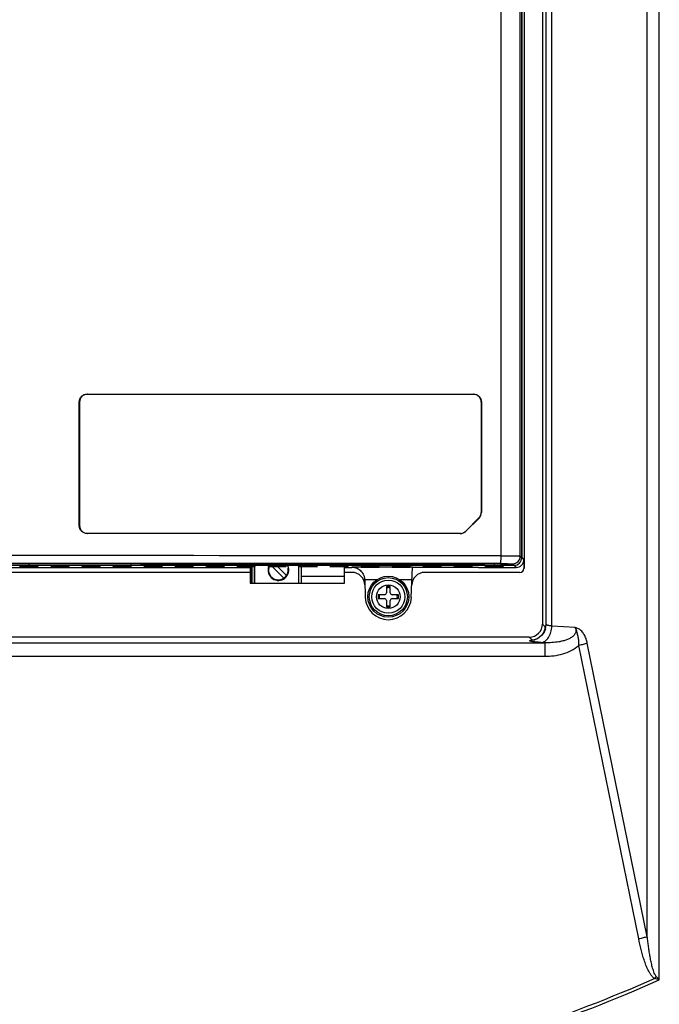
# Model space of a CAD drawing. Header units: inches. Extents: x 0 to 34, y 0 to 22.
# Tile 7 of 25: x 10.7 to 13.6, y 7.4 to 11.9. Entities that reach past the tile are written whole.
import ezdxf

# ---------------------------------------------------------------- set-up
doc = ezdxf.new("R2010")
doc.units = ezdxf.units.IN
doc.header["$LTSCALE"] = 1.87
doc.header["$MEASUREMENT"] = 0
doc.layers.get('0').update_dxf_attribs({"linetype": 'CONTINUOUS'})
doc.layers.add('DRAFT', color=7, linetype='CONTINUOUS')
doc.styles.get("Standard").update_dxf_attribs({"font": 'txt', "width": 0.8})
doc.dimstyles.new('DIMSTYLE_2', dxfattribs={"dimtxt": 0.15625, "dimasz": 0.1875, "dimexe": 0.18, "dimexo": 0.0625, "dimgap": 0.09, "dimtad": 0, "dimtih": 1, "dimtoh": 1, "dimlfac": 1.666667, "dimzin": 4, "dimdsep": 46, "dimtxsty": 'STANDARD', "dimblk": 'CLOSED', "dimblk1": 'CLOSED', "dimblk2": 'CLOSED', "dimcen": 0.09, "dimadec": 0, "dimazin": 0, "dimtfac": 1, "dimtofl": 0, "dimtmove": 0, "dimatfit": 3, "dimldrblk": 'CLOSED', "dimfxl": 1, "dimtolj": 1, "dimtzin": 4, "dimarcsym": 0})

# ---------------------------------------------------------------- blocks, each defined once
blk = doc.blocks.new('_CLOSED')
at = {"color": 0, "linetype": 'BYBLOCK'}
for p, q in [((0, 0), (-1, 0.167)), ((-1, 0.167), (-1, -0.167)), ((-1, -0.167), (0, 0)), ((-1, 0), (0, 0))]:
    blk.add_line(p, q, dxfattribs=at)
blk = doc.blocks.new('*D3')
at = {"color": 2, "linetype": 'CONTINUOUS'}
for p, q in [((13.5544, 18.5212), (6.3895, 18.5212)), ((6.5145, 18.5212), (6.5145, 11.4544)), ((6.5145, 4.075), (6.5145, 10.9075)), ((13.5532, 4.075), (6.3895, 4.075))]:
    blk.add_line(p, q, dxfattribs=at)
at = {"color": 2, "linetype": 'CONTINUOUS', "xscale": 0.1875, "yscale": 0.1875, "zscale": 0.1875}
for p, rotation in [((6.5145, 18.5212), 90), ((6.5145, 4.075), 270)]:
    blk.add_blockref('_CLOSED', p, dxfattribs=dict(at, rotation=rotation))
at = {"color": 2, "linetype": 'CONTINUOUS', "insert": (6.3895, 11.3762), "char_height": 0.15625, "width": 0.875, "attachment_point": 2, "line_spacing_factor": 0.9}
blk.add_mtext('24.08\\P[611,6]', dxfattribs=at)

msp = doc.modelspace()

# ---------------------------------------------------------------- linework, layer by layer
at = {"color": 7, "linetype": 'CONTINUOUS'}
for p, q in [((13.5776, 7.7534), (13.5776, 16.6067)), ((13.6324, 7.5556), (13.6324, 16.6067)), ((13.1156, 9.1803), (13.1156, 16.1728)), ((13.1414, 9.1731), (13.1414, 16.2015)), ((13.0982, 16.1554), (13.0982, 9.1827)), ((13.0144, 13.0737), (13.0144, 9.4366)), ((12.9095, 9.4942), (12.9095, 12.7634)), ((12.9974, 9.4933), (12.9974, 12.7653)), ((13.0042, 12.773), (13.0042, 9.4864)), ((13.0041, 9.4866), (13.0041, 12.7306)), ((11.0181, 10.2338), (12.7835, 10.2338)), ((11.0198, 10.233), (11.0181, 10.2338)), ((11.0198, 10.233), (12.7826, 10.233)), ((12.7835, 10.2338), (12.7826, 10.233)), ((10.9822, 9.6319), (10.9822, 10.1981)), ((10.9838, 10.1973), (10.9822, 10.1981)), ((10.9838, 10.1973), (10.9838, 9.6328)), ((12.8194, 10.1978), (12.8185, 10.1969)), ((12.8185, 10.1969), (12.8185, 9.6931)), ((12.8194, 10.1978), (12.8194, 9.6923)), ((12.8194, 9.6923), (12.8185, 9.6931)), ((10.9822, 9.6319), (10.9838, 9.6328)), ((12.7483, 9.6076), (12.808, 9.6676)), ((12.8089, 9.6668), (12.7491, 9.6067)), ((12.8089, 9.6668), (12.808, 9.6676)), ((11.0181, 9.5962), (11.0198, 9.597)), ((12.7237, 9.5962), (11.0181, 9.5962)), ((12.7229, 9.597), (11.0198, 9.597)), ((12.7229, 9.597), (12.7237, 9.5962)), ((12.7483, 9.6076), (12.7491, 9.6067)), ((11.986, 9.3692), (11.986, 9.4512)), ((12.9687, 9.4512), (12.8792, 9.4512)), ((12.962, 9.4579), (12.9687, 9.4512)), ((12.9974, 9.4933), (13.0041, 9.4866)), ((13.0042, 9.4864), (13.0139, 9.4768)), ((13.0139, 9.4768), (13.0139, 9.4366)), ((9.1034, 9.451), (12.9688, 9.451)), ((11.7639, 9.4186), (9.844, 9.4186)), ((9.8448, 9.4413), (11.7639, 9.4413)), ((10.7115, 9.4452), (10.7114, 9.4429)), ((10.7118, 9.4483), (10.7116, 9.446)), ((10.7293, 9.4428), (10.7295, 9.4454)), ((10.7293, 9.4428), (10.776, 9.4428)), ((10.7295, 9.4459), (10.7298, 9.4484)), ((10.7295, 9.4459), (10.7758, 9.4459)), ((10.7755, 9.4484), (10.7298, 9.4484)), ((10.7758, 9.4459), (10.7755, 9.4484)), ((10.776, 9.4428), (10.7758, 9.4454)), ((10.7937, 9.446), (10.7935, 9.4483)), ((10.794, 9.4429), (10.7938, 9.4452)), ((10.8533, 9.4452), (10.8531, 9.4429)), ((10.8536, 9.4483), (10.8534, 9.446)), ((10.871, 9.4428), (10.8712, 9.4454)), ((10.871, 9.4428), (10.9178, 9.4428)), ((10.8713, 9.4459), (10.8715, 9.4484)), ((10.8713, 9.4459), (10.9175, 9.4459)), ((10.9173, 9.4484), (10.8715, 9.4484)), ((10.9175, 9.4459), (10.9173, 9.4484)), ((10.9178, 9.4428), (10.9175, 9.4454)), ((10.9354, 9.446), (10.9352, 9.4483)), ((10.9357, 9.4429), (10.9355, 9.4452)), ((10.995, 9.4452), (10.9948, 9.4429)), ((10.9953, 9.4483), (10.9951, 9.446)), ((11.0127, 9.4428), (11.013, 9.4454)), ((11.0127, 9.4428), (11.0595, 9.4428)), ((11.013, 9.4459), (11.0132, 9.4484)), ((11.013, 9.4459), (11.0592, 9.4459)), ((11.059, 9.4484), (11.0132, 9.4484)), ((11.0592, 9.4459), (11.059, 9.4484)), ((11.0595, 9.4428), (11.0593, 9.4454)), ((11.0771, 9.446), (11.077, 9.4483)), ((11.0774, 9.4429), (11.0772, 9.4452)), ((11.1367, 9.4452), (11.1365, 9.4429)), ((11.137, 9.4483), (11.1368, 9.446)), ((11.1545, 9.4428), (11.1547, 9.4454)), ((11.1545, 9.4428), (11.2012, 9.4428)), ((11.1547, 9.4459), (11.155, 9.4484)), ((11.1547, 9.4459), (11.201, 9.4459)), ((11.2007, 9.4484), (11.155, 9.4484)), ((11.201, 9.4459), (11.2007, 9.4484)), ((11.2012, 9.4428), (11.201, 9.4454)), ((11.2189, 9.446), (11.2187, 9.4483)), ((11.2192, 9.4429), (11.219, 9.4452)), ((11.2785, 9.4452), (11.2783, 9.4429)), ((11.2787, 9.4483), (11.2786, 9.446)), ((11.2962, 9.4428), (11.2964, 9.4454)), ((11.2962, 9.4428), (11.343, 9.4428)), ((11.2965, 9.4459), (11.2967, 9.4484)), ((11.2965, 9.4459), (11.3427, 9.4459)), ((11.3425, 9.4484), (11.2967, 9.4484)), ((11.3427, 9.4459), (11.3425, 9.4484)), ((11.343, 9.4428), (11.3427, 9.4454)), ((11.3606, 9.446), (11.3604, 9.4483)), ((11.3609, 9.4429), (11.3607, 9.4452)), ((11.4202, 9.4452), (11.42, 9.4429)), ((11.4205, 9.4483), (11.4203, 9.446)), ((11.4379, 9.4428), (11.4382, 9.4454)), ((11.4379, 9.4428), (11.4847, 9.4428)), ((11.4382, 9.4459), (11.4384, 9.4484)), ((11.4382, 9.4459), (11.4844, 9.4459)), ((11.4842, 9.4484), (11.4384, 9.4484)), ((11.4844, 9.4459), (11.4842, 9.4484)), ((11.4847, 9.4428), (11.4845, 9.4454)), ((11.5023, 9.446), (11.5021, 9.4483)), ((11.5026, 9.4429), (11.5024, 9.4452)), ((11.5619, 9.4452), (11.5617, 9.4429)), ((11.5622, 9.4483), (11.562, 9.446)), ((11.5797, 9.4428), (11.5799, 9.4454)), ((11.5797, 9.4428), (11.6264, 9.4428)), ((11.5799, 9.4459), (11.5802, 9.4484)), ((11.5799, 9.4459), (11.6262, 9.4459)), ((11.6259, 9.4484), (11.5802, 9.4484)), ((11.6262, 9.4459), (11.6259, 9.4484)), ((11.6264, 9.4428), (11.6262, 9.4454)), ((11.6441, 9.446), (11.6439, 9.4483)), ((11.6443, 9.4429), (11.6441, 9.4452)), ((11.7037, 9.4452), (11.7035, 9.4429)), ((11.7039, 9.4483), (11.7037, 9.446)), ((11.7214, 9.4428), (11.7216, 9.4454)), ((11.7214, 9.4428), (11.7639, 9.4428)), ((11.7217, 9.4459), (11.7219, 9.4484)), ((11.7217, 9.4459), (11.7679, 9.4459)), ((11.7677, 9.4484), (11.7219, 9.4484)), ((11.7639, 9.4454), (11.7639, 9.3692)), ((11.7679, 9.4459), (11.7677, 9.4484)), ((11.7686, 9.3692), (11.7686, 9.4454)), ((11.771, 9.4454), (11.771, 9.3692)), ((11.7823, 9.3692), (11.7823, 9.4453)), ((11.7829, 9.4453), (11.7829, 9.3692)), ((11.7858, 9.446), (11.7856, 9.4483)), ((11.8457, 9.4483), (11.8455, 9.446)), ((11.8634, 9.4459), (11.8636, 9.4484)), ((11.8634, 9.4459), (11.9096, 9.4459)), ((11.9094, 9.4484), (11.8636, 9.4484)), ((11.9174, 9.3923), (11.8643, 9.4454)), ((11.8877, 9.4454), (11.9291, 9.404)), ((11.9096, 9.4459), (11.9094, 9.4484)), ((11.9275, 9.446), (11.9273, 9.4483)), ((11.9871, 9.4452), (11.9869, 9.4429)), ((11.9874, 9.4483), (11.9872, 9.446)), ((11.9978, 9.3692), (11.9978, 9.4453)), ((12.0051, 9.4459), (12.0054, 9.4484)), ((12.0051, 9.4459), (12.0514, 9.4459)), ((12.0511, 9.4484), (12.0054, 9.4484)), ((12.0514, 9.4459), (12.0511, 9.4484)), ((12.0693, 9.446), (12.0691, 9.4483)), ((12.0695, 9.4429), (12.0693, 9.4452)), ((12.1289, 9.4452), (12.1287, 9.4429)), ((12.1291, 9.4483), (12.1289, 9.446)), ((12.1469, 9.4459), (12.1471, 9.4484)), ((12.1469, 9.4459), (12.1931, 9.4459)), ((12.1929, 9.4484), (12.1471, 9.4484)), ((12.1931, 9.4459), (12.1929, 9.4484)), ((12.1938, 9.3692), (12.1938, 9.4454)), ((12.1938, 9.4413), (12.2275, 9.4413)), ((12.2283, 9.4186), (12.1938, 9.4186)), ((12.211, 9.446), (12.2108, 9.4483)), ((12.2113, 9.4429), (12.2111, 9.4452)), ((12.2706, 9.4427), (12.2274, 9.4427)), ((12.2275, 9.4413), (12.2274, 9.4427)), ((12.2706, 9.4452), (12.2704, 9.4429)), ((12.2709, 9.4483), (12.2707, 9.446)), ((12.2883, 9.4428), (12.2885, 9.4454)), ((12.2883, 9.4428), (12.3351, 9.4428)), ((12.2886, 9.4459), (12.2888, 9.4484)), ((12.2886, 9.4459), (12.3348, 9.4459)), ((12.3346, 9.4484), (12.2888, 9.4484)), ((12.3348, 9.4459), (12.3346, 9.4484)), ((12.3351, 9.4428), (12.3349, 9.4454)), ((12.3527, 9.446), (12.3525, 9.4483)), ((12.353, 9.4429), (12.3528, 9.4452)), ((12.4123, 9.4427), (12.3528, 9.4427)), ((12.4123, 9.4452), (12.4121, 9.4429)), ((12.4126, 9.4483), (12.4124, 9.446)), ((12.4301, 9.4428), (12.4303, 9.4454)), ((12.4301, 9.4428), (12.4768, 9.4428)), ((12.4303, 9.4459), (12.4306, 9.4484)), ((12.4303, 9.4459), (12.4766, 9.4459)), ((12.4763, 9.4484), (12.4306, 9.4484)), ((12.4766, 9.4459), (12.4763, 9.4484)), ((12.4768, 9.4428), (12.4766, 9.4454)), ((12.4945, 9.446), (12.4943, 9.4483)), ((12.4947, 9.4429), (12.4945, 9.4452)), ((12.5043, 9.4427), (12.4945, 9.4427)), ((12.4995, 9.3039), (12.5043, 9.4427)), ((12.5541, 9.4452), (12.5539, 9.4429)), ((12.5543, 9.4483), (12.5541, 9.446)), ((12.9959, 9.4186), (12.5605, 9.4186)), ((12.5718, 9.4428), (12.572, 9.4454)), ((12.5718, 9.4428), (12.6186, 9.4428)), ((12.5721, 9.4459), (12.5723, 9.4484)), ((12.5721, 9.4459), (12.6183, 9.4459)), ((12.6181, 9.4484), (12.5723, 9.4484)), ((12.6183, 9.4459), (12.6181, 9.4484)), ((12.6186, 9.4428), (12.6183, 9.4454)), ((12.6362, 9.446), (12.636, 9.4483)), ((12.6365, 9.4429), (12.6363, 9.4452)), ((12.6958, 9.4452), (12.6956, 9.4429)), ((12.6961, 9.4483), (12.6959, 9.446)), ((12.7135, 9.4428), (12.7137, 9.4454)), ((12.7135, 9.4428), (12.7603, 9.4428)), ((12.7138, 9.4459), (12.714, 9.4484)), ((12.7138, 9.4459), (12.76, 9.4459)), ((12.7598, 9.4484), (12.714, 9.4484)), ((12.76, 9.4459), (12.7598, 9.4484)), ((12.7603, 9.4428), (12.7601, 9.4454)), ((12.7779, 9.446), (12.7777, 9.4483)), ((12.7782, 9.4429), (12.778, 9.4452)), ((12.807, 9.4413), (12.9785, 9.4413)), ((12.8375, 9.4452), (12.8373, 9.4429)), ((12.8378, 9.4483), (12.8376, 9.446)), ((12.8553, 9.4428), (12.8555, 9.4454)), ((12.8553, 9.4428), (12.902, 9.4428)), ((12.8555, 9.4459), (12.8557, 9.4484)), ((12.8555, 9.4459), (12.9017, 9.4459)), ((12.9015, 9.4484), (12.8557, 9.4484)), ((12.9017, 9.4459), (12.9015, 9.4484)), ((12.902, 9.4428), (12.9018, 9.4454)), ((12.9197, 9.446), (12.9195, 9.4483)), ((12.9199, 9.4429), (12.9197, 9.4452)), ((12.9688, 9.451), (12.9785, 9.4413)), ((13.0144, 9.4366), (13.0139, 9.4366)), ((11.7639, 9.3692), (12.1938, 9.3692)), ((12.1938, 9.3995), (11.9978, 9.3995)), ((12.2864, 9.3852), (12.2893, 9.3039)), ((12.3416, 9.3847), (12.2865, 9.3847)), ((12.5023, 9.3847), (12.4471, 9.3847)), ((12.3764, 9.3166), (12.3485, 9.3166)), ((12.3485, 9.3166), (12.3485, 9.2986)), ((12.4034, 9.3535), (12.3854, 9.3535)), ((12.3854, 9.3535), (12.3854, 9.3256)), ((12.4034, 9.3256), (12.4034, 9.3535)), ((12.4403, 9.3166), (12.4124, 9.3166)), ((12.4403, 9.2986), (12.4403, 9.3166)), ((12.3485, 9.2986), (12.3764, 9.2986)), ((12.3854, 9.2896), (12.3854, 9.2616)), ((12.4034, 9.2616), (12.4034, 9.2896)), ((12.4124, 9.2986), (12.4403, 9.2986)), ((12.3854, 9.2616), (12.4034, 9.2616)), ((13.0982, 9.1827), (13.111, 9.1699)), ((13.1126, 9.1608), (13.1068, 9.1462)), ((13.1126, 9.1609), (13.1156, 9.1803)), ((13.1126, 9.1608), (13.1126, 9.1609)), ((13.1135, 9.1733), (13.1156, 9.1803)), ((13.2485, 9.1666), (13.1414, 9.1731)), ((8.9628, 9.0972), (13.1095, 9.0972)), ((13.0384, 9.1229), (9.0339, 9.1229)), ((13.0384, 9.1229), (13.0511, 9.1101)), ((13.0511, 9.1101), (13.0636, 9.111)), ((13.0642, 9.1111), (13.0636, 9.1109)), ((13.0652, 9.1114), (13.0642, 9.1111)), ((13.1095, 9.0972), (13.0924, 9.0983)), ((13.1095, 9.0972), (13.1095, 9.0354)), ((13.5776, 7.7534), (13.3035, 9.0951)), ((13.5384, 7.743), (13.2643, 9.0846)), ((8.9628, 9.0354), (13.1095, 9.0354))]:
    msp.add_line(p, q, dxfattribs=at)
for points in [[(13.1068, 9.1462), (13.0964, 9.1314), (13.084, 9.1205)], [(13.084, 9.1205), (13.0724, 9.114), (13.0652, 9.1114)]]:
    msp.add_lwpolyline(points, dxfattribs=at)
for radius in [0.0936, 0.087, 0.0759, 0.054]:
    msp.add_circle((12.3944, 9.3076), radius, dxfattribs=at)
for centre, radius, start, end in [((12.7824, 9.6931), 0.0362, 315.1668, 0.0274), ((12.7832, 9.6923), 0.0362, 315.1668, 0.0274), ((12.7229, 9.6328), 0.0358, 270.0137, 315.1596), ((12.7237, 9.632), 0.0358, 270.0137, 315.1596), ((11.0361, -1719.4449), 1728.9401, 89.9379188, 90.0620812), ((11.0361, -1715.2612), 1724.721, 89.9378336, 90.0621543), ((12.962, 9.4933), 0.0354, 270.017, 359.983), ((11.8922, 9.4292), 0.0472, 159.9855, 24.1423), ((11.8922, 9.4292), 0.0447, 158.7913, 10.9812), ((12.2283, 9.3595), 0.0591, 2, 90), ((12.5605, 9.3595), 0.0591, 90, 178), ((12.3944, 9.3076), 0.0414, 167.4441, 192.5559), ((12.3764, 9.3256), 0.009, 270, 360), ((12.3944, 9.3076), 0.0414, 77.4441, 102.5559), ((12.4124, 9.3256), 0.009, 180, 270), ((12.3944, 9.3076), 0.0414, 347.4441, 12.5559), ((12.3944, 9.3076), 0.1052, 182, 358), ((12.3764, 9.2896), 0.009, 0, 90), ((12.4124, 9.2896), 0.009, 90, 180), ((12.3944, 9.3076), 0.0414, 257.4441, 282.5559), ((13.0509, 9.1702), 0.0601, 317.7754, 351.4743), ((13.0513, 9.1703), 0.0597, 351.3951, 359.692), ((13.0508, 9.1704), 0.0603, 270.3394, 292.6286), ((13.0907, 7.9082), 0.6253, 326.3729, 327.512), ((10.6908, -2.2564), 10.2434, 73.31124, 73.43434), ((10.9715, 5.2927), 3.493, 40.3779, 40.7388)]:
    msp.add_arc(centre, radius, start, end, dxfattribs=at)
for centre, major_axis, ratio, start_param, end_param in [((12.9687, 9.4866), (0.0251, -0.0251), 0.999753, -0.785275, 0.785275), ((12.9688, 9.4864), (0.0251, -0.0251), 0.999924, 5.497825, 7.068545), ((12.9784, 9.4768), (-0.0167, 0.0312), 0.999725, -3.632905, -2.062184), ((10.7294, 9.4429), (0.0181, 0), 0.008733, 3.140828, 4.704028), ((10.7297, 9.446), (0.0181, 0), 0.008733, 3.140828, 4.704028), ((10.7299, 9.4483), (0.0181, 0), 0.00872, 1.57763, 3.14083), ((10.7754, 9.4483), (0.0181, 0), 0.00872, 0.000762, 1.563963), ((10.7756, 9.446), (0.0181, 0), 0.008733, -1.562435, 0.000765), ((10.7759, 9.4429), (0.0181, 0), 0.008733, -1.562435, 0.000765), ((10.8712, 9.4429), (0.0181, 0), 0.008733, 3.140828, 4.704028), ((10.8714, 9.446), (0.0181, 0), 0.008733, 3.140828, 4.704028), ((10.8716, 9.4483), (0.0181, 0), 0.00872, 1.57763, 3.14083), ((10.9171, 9.4483), (0.0181, 0), 0.00872, 0.000762, 1.563963), ((10.9173, 9.446), (0.0181, 0), 0.008733, -1.562435, 0.000765), ((10.9176, 9.4429), (0.0181, 0), 0.008733, -1.562435, 0.000765), ((11.0129, 9.4429), (0.0181, 0), 0.008733, 3.140828, 4.704028), ((11.0132, 9.446), (0.0181, 0), 0.008733, 3.140828, 4.704028), ((11.0134, 9.4483), (0.0181, 0), 0.00872, 1.57763, 3.14083), ((11.0589, 9.4483), (0.0181, 0), 0.00872, 0.000762, 1.563963), ((11.0591, 9.446), (0.0181, 0), 0.008733, -1.562435, 0.000765), ((11.0593, 9.4429), (0.0181, 0), 0.008733, -1.562435, 0.000765), ((11.1546, 9.4429), (0.0181, 0), 0.008733, 3.140828, 4.704028), ((11.1549, 9.446), (0.0181, 0), 0.008733, 3.140828, 4.704028), ((11.1551, 9.4483), (0.0181, 0), 0.00872, 1.57763, 3.14083), ((11.2006, 9.4483), (0.0181, 0), 0.00872, 0.000762, 1.563963), ((11.2008, 9.446), (0.0181, 0), 0.008733, -1.562435, 0.000765), ((11.2011, 9.4429), (0.0181, 0), 0.008733, -1.562435, 0.000765), ((11.2963, 9.4429), (0.0181, 0), 0.008733, 3.140828, 4.704028), ((11.2966, 9.446), (0.0181, 0), 0.008733, 3.140828, 4.704028), ((11.2968, 9.4483), (0.0181, 0), 0.00872, 1.57763, 3.14083), ((11.3423, 9.4483), (0.0181, 0), 0.00872, 0.000762, 1.563963), ((11.3425, 9.446), (0.0181, 0), 0.008733, -1.562435, 0.000765), ((11.3428, 9.4429), (0.0181, 0), 0.008733, -1.562435, 0.000765), ((11.4381, 9.4429), (0.0181, 0), 0.008733, 3.140828, 4.704028), ((11.4384, 9.446), (0.0181, 0), 0.008733, 3.140828, 4.704028), ((11.4385, 9.4483), (0.0181, 0), 0.00872, 1.57763, 3.14083), ((11.4841, 9.4483), (0.0181, 0), 0.00872, 0.000762, 1.563963), ((11.4843, 9.446), (0.0181, 0), 0.008733, -1.562435, 0.000765), ((11.4845, 9.4429), (0.0181, 0), 0.008733, -1.562435, 0.000765), ((11.5798, 9.4429), (0.0181, 0), 0.008733, 3.140828, 4.704028), ((11.5801, 9.446), (0.0181, 0), 0.008733, 3.140828, 4.704028), ((11.5803, 9.4483), (0.0181, 0), 0.00872, 1.57763, 3.14083), ((11.6258, 9.4483), (0.0181, 0), 0.00872, 0.000762, 1.563963), ((11.626, 9.446), (0.0181, 0), 0.008733, -1.562435, 0.000765), ((11.6263, 9.4429), (0.0181, 0), 0.008733, -1.562435, 0.000765), ((11.7215, 9.4429), (0.0181, 0), 0.008733, 3.140828, 4.704028), ((11.7218, 9.446), (0.0181, 0), 0.008733, 3.140828, 4.704028), ((11.722, 9.4483), (0.0181, 0), 0.00872, 1.57763, 3.14083), ((11.7675, 9.4483), (0.0181, 0), 0.00872, 0.000762, 1.563963), ((11.7677, 9.446), (0.0181, 0), 0.008733, -1.562435, 0.000765), ((11.8635, 9.446), (0.0181, 0), 0.008733, 3.140828, 4.704028), ((11.8637, 9.4483), (0.0181, 0), 0.00872, 1.57763, 3.14083), ((11.9093, 9.4483), (0.0181, 0), 0.00872, 0.000762, 1.563963), ((11.9095, 9.446), (0.0181, 0), 0.008733, -1.562435, 0.000765), ((12.0053, 9.446), (0.0181, 0), 0.008733, 3.140828, 4.704028), ((12.0055, 9.4483), (0.0181, 0), 0.00872, 1.57763, 3.14083), ((12.051, 9.4483), (0.0181, 0), 0.00872, 0.000762, 1.563963), ((12.0512, 9.446), (0.0181, 0), 0.008733, -1.562435, 0.000765), ((12.147, 9.446), (0.0181, 0), 0.008733, 3.140828, 4.704028), ((12.1472, 9.4483), (0.0181, 0), 0.00872, 1.57763, 3.14083), ((12.1927, 9.4483), (0.0181, 0), 0.00872, 0.000762, 1.563963), ((12.1929, 9.446), (0.0181, 0), 0.008733, -1.562435, 0.000765), ((12.1932, 9.4429), (0.0181, 0), 0.008733, -1.562435, 0.000765), ((12.2275, 9.3822), (-0.0012, 0.0591), 0.999809, -0.328297, -0.020942), ((12.2885, 9.4429), (0.0181, 0), 0.008733, 3.140828, 4.704028), ((12.2887, 9.446), (0.0181, 0), 0.008733, 3.140828, 4.704028), ((12.2889, 9.4483), (0.0181, 0), 0.00872, 1.57763, 3.14083), ((12.3345, 9.4483), (0.0181, 0), 0.00872, 0.000762, 1.563963), ((12.3347, 9.446), (0.0181, 0), 0.008733, -1.562435, 0.000765), ((12.3349, 9.4429), (0.0181, 0), 0.008733, -1.562435, 0.000765), ((12.4302, 9.4429), (0.0181, 0), 0.008733, 3.140828, 4.704028), ((12.4305, 9.446), (0.0181, 0), 0.008733, 3.140828, 4.704028), ((12.4307, 9.4483), (0.0181, 0), 0.00872, 1.57763, 3.14083), ((12.4762, 9.4483), (0.0181, 0), 0.00872, 0.000762, 1.563963), ((12.4764, 9.446), (0.0181, 0), 0.008733, -1.562435, 0.000765), ((12.4767, 9.4429), (0.0181, 0), 0.008733, -1.562435, 0.000765), ((12.5719, 9.4429), (0.0181, 0), 0.008733, 3.140828, 4.704028), ((12.5722, 9.446), (0.0181, 0), 0.008733, 3.140828, 4.704028), ((12.5724, 9.4483), (0.0181, 0), 0.00872, 1.57763, 3.14083), ((12.6179, 9.4483), (0.0181, 0), 0.00872, 0.000762, 1.563963), ((12.6181, 9.446), (0.0181, 0), 0.008733, -1.562435, 0.000765), ((12.6184, 9.4429), (0.0181, 0), 0.008733, -1.562435, 0.000765), ((12.7137, 9.4429), (0.0181, 0), 0.008733, 3.140828, 4.704028), ((12.7139, 9.446), (0.0181, 0), 0.008733, 3.140828, 4.704028), ((12.7141, 9.4483), (0.0181, 0), 0.00872, 1.57763, 3.14083), ((12.7597, 9.4483), (0.0181, 0), 0.00872, 0.000762, 1.563963), ((12.7599, 9.446), (0.0181, 0), 0.008733, -1.562435, 0.000765), ((12.7601, 9.4429), (0.0181, 0), 0.008733, -1.562435, 0.000765), ((12.8554, 9.4429), (0.0181, 0), 0.008733, 3.140828, 4.704028), ((12.8557, 9.446), (0.0181, 0), 0.008733, 3.140828, 4.704028), ((12.8559, 9.4483), (0.0181, 0), 0.00872, 1.57763, 3.14083), ((12.9014, 9.4483), (0.0181, 0), 0.00872, 0.000762, 1.563963), ((12.9016, 9.446), (0.0181, 0), 0.008733, -1.562435, 0.000765), ((12.9019, 9.4429), (0.0181, 0), 0.008733, -1.562435, 0.000765), ((12.9959, 9.4366), (-0.0142, 0.0111), 0.999843, -4.049431, -2.478635), ((13.0381, 9.183), (-0.0426, 0.0426), 0.995146, 8.641813, 10.207743)]:
    msp.add_ellipse(centre, major_axis=major_axis, ratio=ratio, start_param=start_param, end_param=end_param, dxfattribs=at)
for points, knots in [([(10.9822, 10.1981), (10.9822, 10.2028), (10.984, 10.2122), (10.9921, 10.2241), (11.004, 10.232), (11.0135, 10.2338), (11.0181, 10.2338)], [0, 0, 0, 0, 0.250022, 0.499972, 0.749936, 1, 1, 1, 1]), ([(11.0198, 10.233), (11.0151, 10.233), (11.0057, 10.2312), (10.9937, 10.2233), (10.9857, 10.2114), (10.9838, 10.2019), (10.9838, 10.1973)], [0, 0, 0, 0, 0.250061, 0.500008, 0.749964, 1, 1, 1, 1]), ([(12.8185, 10.1969), (12.8185, 10.2016), (12.8167, 10.2111), (12.8087, 10.2231), (12.7968, 10.2311), (12.7873, 10.233), (12.7826, 10.233)], [0, 0, 0, 0, 0.250287, 0.500355, 0.750213, 1, 1, 1, 1]), ([(12.7835, 10.2338), (12.7881, 10.2338), (12.7976, 10.232), (12.8095, 10.2239), (12.8175, 10.2119), (12.8194, 10.2025), (12.8194, 10.1978)], [0, 0, 0, 0, 0.249787, 0.499645, 0.749713, 1, 1, 1, 1]), ([(11.0181, 9.5962), (11.0135, 9.5962), (11.004, 9.598), (10.9921, 9.6059), (10.984, 9.6178), (10.9822, 9.6273), (10.9822, 9.6319)], [0, 0, 0, 0, 0.250061, 0.500008, 0.749964, 1, 1, 1, 1]), ([(10.9838, 9.6328), (10.9838, 9.6281), (10.9857, 9.6187), (10.9937, 9.6068), (11.0057, 9.5988), (11.0151, 9.597), (11.0198, 9.597)], [0, 0, 0, 0, 0.250022, 0.499971, 0.749936, 1, 1, 1, 1]), ([(12.9075, 9.4588), (12.9075, 9.4588), (12.9076, 9.4591), (12.9076, 9.4596), (12.9078, 9.4605), (12.9079, 9.4617), (12.9082, 9.4632), (12.9085, 9.4658), (12.9088, 9.4696), (12.9091, 9.4749), (12.9094, 9.4832), (12.9095, 9.4897), (12.9095, 9.4942)], [0, 0, 0, 0, 0.006251, 0.021921, 0.046895, 0.081025, 0.123887, 0.174949, 0.299602, 0.450319, 0.621655, 1, 1, 1, 1]), ([(12.9075, 9.4588), (12.9111, 9.4588), (12.918, 9.4587), (12.9282, 9.4587), (12.9361, 9.4586), (12.9419, 9.4585), (12.9458, 9.4585), (12.9494, 9.4584), (12.9525, 9.4583), (12.9552, 9.4583), (12.9575, 9.4582), (12.9591, 9.4581), (12.9602, 9.4581), (12.9608, 9.458), (12.9613, 9.458), (12.9616, 9.4579), (12.9618, 9.4579), (12.962, 9.4579), (12.962, 9.4579)], [0, 0, 0, 0, 0.196778, 0.384365, 0.55584, 0.633745, 0.705551, 0.770659, 0.828474, 0.878496, 0.920345, 0.953654, 0.967003, 0.978118, 0.986983, 0.993582, 0.997909, 1, 1, 1, 1]), ([(12.9095, 9.4942), (12.9152, 9.4942), (12.9265, 9.4942), (12.9428, 9.4941), (12.9556, 9.494), (12.965, 9.494), (12.9713, 9.4939), (12.977, 9.4938), (12.9821, 9.4938), (12.9865, 9.4937), (12.9902, 9.4936), (12.9928, 9.4936), (12.9945, 9.4935), (12.9955, 9.4935), (12.9962, 9.4934), (12.9968, 9.4934), (12.9972, 9.4933), (12.9974, 9.4933), (12.9974, 9.4933)], [0, 0, 0, 0, 0.19647, 0.383967, 0.555486, 0.633451, 0.705334, 0.77053, 0.828434, 0.878538, 0.920454, 0.953804, 0.967162, 0.978277, 0.987131, 0.99371, 0.997998, 1, 1, 1, 1]), ([(12.2274, 9.4427), (12.234, 9.4427), (12.2476, 9.4403), (12.263, 9.4314), (12.2735, 9.4208), (12.2791, 9.4124), (12.2826, 9.4047), (12.2846, 9.3983), (12.286, 9.3916), (12.2864, 9.387), (12.2865, 9.3847)], [0, 0, 0, 0, 0.216483, 0.446081, 0.570888, 0.704685, 0.775391, 0.848744, 0.924021, 1, 1, 1, 1]), ([(13.0924, 9.0983), (13.0956, 9.0985), (13.102, 9.1), (13.1111, 9.1049), (13.1193, 9.1122), (13.1266, 9.1216), (13.1327, 9.1328), (13.1373, 9.1454), (13.1403, 9.159), (13.1413, 9.1684), (13.1414, 9.1731)], [0, 0, 0, 0, 0.097923, 0.202344, 0.315383, 0.437907, 0.569543, 0.708826, 0.8535, 1, 1, 1, 1]), ([(13.111, 9.1699), (13.1111, 9.1699), (13.1113, 9.1697), (13.1117, 9.1698), (13.112, 9.17), (13.1125, 9.1706), (13.113, 9.1717), (13.1134, 9.1727), (13.1135, 9.1733)], [0, 0, 0, 0, 0.07952, 0.147976, 0.231533, 0.339471, 0.628573, 1, 1, 1, 1]), ([(13.1414, 9.1731), (13.138, 9.1735), (13.1319, 9.1744), (13.1249, 9.1758), (13.1205, 9.1772), (13.1182, 9.1781), (13.1166, 9.1791), (13.1158, 9.1799), (13.1156, 9.1803)], [0, 0, 0, 0, 0.378594, 0.675008, 0.789688, 0.881321, 0.95052, 1, 1, 1, 1]), ([(13.2485, 9.1666), (13.2501, 9.163), (13.2523, 9.155), (13.2506, 9.1424), (13.2439, 9.1316), (13.2377, 9.126), (13.2343, 9.1235)], [0, 0, 0, 0, 0.243008, 0.492208, 0.746075, 1, 1, 1, 1]), ([(13.2648, 9.1001), (13.2646, 9.106), (13.2638, 9.1148), (13.2616, 9.1262), (13.2595, 9.1344), (13.2572, 9.1425), (13.255, 9.1507), (13.2523, 9.1588), (13.2499, 9.1641), (13.2485, 9.1666)], [0, 0, 0, 0, 0.258339, 0.383372, 0.505751, 0.626922, 0.749384, 0.874133, 1, 1, 1, 1]), ([(13.2976, 9.1161), (13.2952, 9.1223), (13.2898, 9.1342), (13.2804, 9.1474), (13.2714, 9.1559), (13.2642, 9.1609), (13.2565, 9.1645), (13.2511, 9.166), (13.2485, 9.1666)], [0, 0, 0, 0, 0.273034, 0.531817, 0.654982, 0.773543, 0.88803, 1, 1, 1, 1]), ([(13.0924, 9.0983), (13.087, 9.0986), (13.0791, 9.0991), (13.0691, 9.1), (13.0627, 9.1007), (13.057, 9.1014), (13.0522, 9.1021), (13.0481, 9.1028), (13.045, 9.1036), (13.0428, 9.1043), (13.0416, 9.1049), (13.0409, 9.1053), (13.0403, 9.1059), (13.0405, 9.1066), (13.0408, 9.107), (13.0414, 9.1074), (13.0421, 9.1078), (13.0431, 9.1082), (13.0448, 9.1087), (13.0475, 9.1094), (13.0498, 9.1099), (13.0511, 9.1101)], [0, 0, 0, 0, 0.25226, 0.36318, 0.462886, 0.550846, 0.626639, 0.68988, 0.740352, 0.778019, 0.792145, 0.803295, 0.81821, 0.824554, 0.832283, 0.842436, 0.855487, 0.871629, 0.890938, 0.939118, 1, 1, 1, 1]), ([(13.2343, 9.1235), (13.2299, 9.1202), (13.2203, 9.1147), (13.205, 9.1087), (13.1893, 9.1043), (13.1682, 9.1001), (13.1415, 9.0973), (13.1202, 9.097), (13.1095, 9.0972)], [0, 0, 0, 0, 0.127709, 0.254352, 0.380003, 0.504993, 0.753289, 1, 1, 1, 1]), ([(13.2643, 9.0846), (13.2645, 9.0872), (13.2648, 9.0924), (13.2648, 9.0975), (13.2648, 9.1001)], [0, 0, 0, 0, 0.502795, 1, 1, 1, 1]), ([(13.3035, 9.0951), (13.2975, 9.0929), (13.2845, 9.0891), (13.2713, 9.086), (13.2643, 9.0846)], [0, 0, 0, 0, 0.469489, 1, 1, 1, 1]), ([(13.3035, 9.0951), (13.3031, 9.0969), (13.3015, 9.104), (13.2995, 9.111), (13.2976, 9.1161)], [0, 0, 0, 0, 0.252557, 1, 1, 1, 1]), ([(13.1095, 9.0354), (13.1233, 9.0354), (13.151, 9.0371), (13.1919, 9.0452), (13.2308, 9.06), (13.2541, 9.0754), (13.2643, 9.0846)], [0, 0, 0, 0, 0.250594, 0.501006, 0.750949, 1, 1, 1, 1]), ([(13.5776, 7.7534), (13.5716, 7.7513), (13.5586, 7.7474), (13.5454, 7.7444), (13.5384, 7.743)], [0, 0, 0, 0, 0.469471, 1, 1, 1, 1]), ([(13.6113, 7.5619), (13.6078, 7.5641), (13.6016, 7.5697), (13.5938, 7.5795), (13.5872, 7.59), (13.5794, 7.6046), (13.5712, 7.6236), (13.5629, 7.647), (13.5556, 7.6707), (13.5471, 7.7026), (13.5417, 7.7268), (13.5384, 7.743)], [0, 0, 0, 0, 0.062797, 0.125503, 0.188129, 0.250699, 0.375703, 0.500636, 0.625522, 0.750375, 1, 1, 1, 1]), ([(13.6181, 7.5723), (13.6168, 7.5738), (13.6146, 7.577), (13.6109, 7.5839), (13.6073, 7.5929), (13.6036, 7.604), (13.6004, 7.6152), (13.5976, 7.6266), (13.5943, 7.6418), (13.5906, 7.6609), (13.5867, 7.6839), (13.5833, 7.7071), (13.5803, 7.7302), (13.5785, 7.7457), (13.5776, 7.7534)], [0, 0, 0, 0, 0.031277, 0.06255, 0.125062, 0.187573, 0.250078, 0.312581, 0.37508, 0.50007, 0.625056, 0.750039, 0.87502, 1, 1, 1, 1]), ([(13.6113, 7.5619), (13.4091, 7.473), (13.0994, 7.3527), (12.6765, 7.2231), (12.3545, 7.142), (12.0285, 7.0779), (11.6995, 7.0316), (11.3684, 7.0035), (11.0361, 6.9942), (10.7039, 7.0035), (10.3727, 7.0316), (10.0437, 7.0779), (9.7178, 7.142), (9.3958, 7.2231), (8.9729, 7.3527), (8.6632, 7.473), (8.4609, 7.5619)], [0, 0, 0, 0, 0.124831, 0.187316, 0.24982, 0.312341, 0.374885, 0.437439, 0.5, 0.562561, 0.625116, 0.687659, 0.750181, 0.812685, 0.87517, 1, 1, 1, 1]), ([(8.4398, 7.5556), (8.6437, 7.4656), (8.9558, 7.344), (9.3821, 7.2128), (9.7067, 7.1307), (10.0353, 7.0659), (10.3671, 7.019), (10.701, 6.9906), (11.036, 6.9811), (11.3711, 6.9906), (11.705, 7.019), (12.0368, 7.0659), (12.3654, 7.1307), (12.6901, 7.2128), (13.1164, 7.344), (13.4285, 7.4656), (13.6324, 7.5556)], [0, 0, 0, 0, 0.124829, 0.187304, 0.249806, 0.31233, 0.37487, 0.437424, 0.499984, 0.562545, 0.6251, 0.687644, 0.750171, 0.812674, 0.875156, 1, 1, 1, 1])]:
    msp.add_open_spline(points, degree=3, knots=knots, dxfattribs=at)
at = {"layer": 'DRAFT', "color": 7, "linetype": 'CONTINUOUS'}
for p, q in [((10.753, 9.4575), (9.1933, 9.4575)), ((10.7532, 9.4512), (10.753, 9.4575)), ((11.2178, 9.4512), (10.7532, 9.4512)), ((11.218, 9.4575), (11.2178, 9.4512)), ((12.879, 9.4575), (11.218, 9.4575)), ((11.2619, 9.4575), (11.266, 9.4528)), ((11.266, 9.4528), (11.2736, 9.4528)), ((11.2733, 9.4566), (11.6088, 9.4566)), ((11.2736, 9.4528), (11.2733, 9.4566)), ((11.2737, 9.4512), (11.2736, 9.4523)), ((12.8233, 9.4512), (11.2737, 9.4512)), ((11.6087, 9.4575), (11.6088, 9.4568)), ((11.6088, 9.4568), (11.6446, 9.4568)), ((11.6446, 9.4575), (11.6446, 9.4568)), ((11.6446, 9.4566), (12.5536, 9.4566)), ((12.5536, 9.4575), (12.5536, 9.4568)), ((12.5536, 9.4568), (12.5895, 9.4568)), ((12.5895, 9.4575), (12.5895, 9.4568)), ((12.5895, 9.4566), (12.8237, 9.4566)), ((12.8234, 9.4523), (12.8233, 9.4512)), ((12.8237, 9.4566), (12.8234, 9.4528)), ((12.8234, 9.4528), (12.831, 9.4528)), ((12.831, 9.4528), (12.8351, 9.4575)), ((12.8792, 9.4512), (12.879, 9.4575)), ((12.5043, 9.4423), (12.5541, 9.4423)), ((12.6362, 9.4423), (12.6959, 9.4423)), ((12.7779, 9.4423), (12.807, 9.4423)), ((12.807, 9.4413), (12.807, 9.4423))]:
    msp.add_line(p, q, dxfattribs=at)

# ---------------------------------------------------------------- dimensions: what is measured, and where the dimension line sits
at = {"color": 2, "linetype": 'CONTINUOUS'}
dim = msp.add_linear_dim(base=(6.5145, 4.075), p1=(13.5544, 18.5212), p2=(13.5532, 4.075), angle=270, dimstyle='DIMSTYLE_2', dxfattribs=at)
dim.commit()
dim.dimension.update_dxf_attribs({"geometry": '*D3', "text_midpoint": (6.327, 11.1809), "dimtype": 160})

doc.saveas('drawing.dxf')
